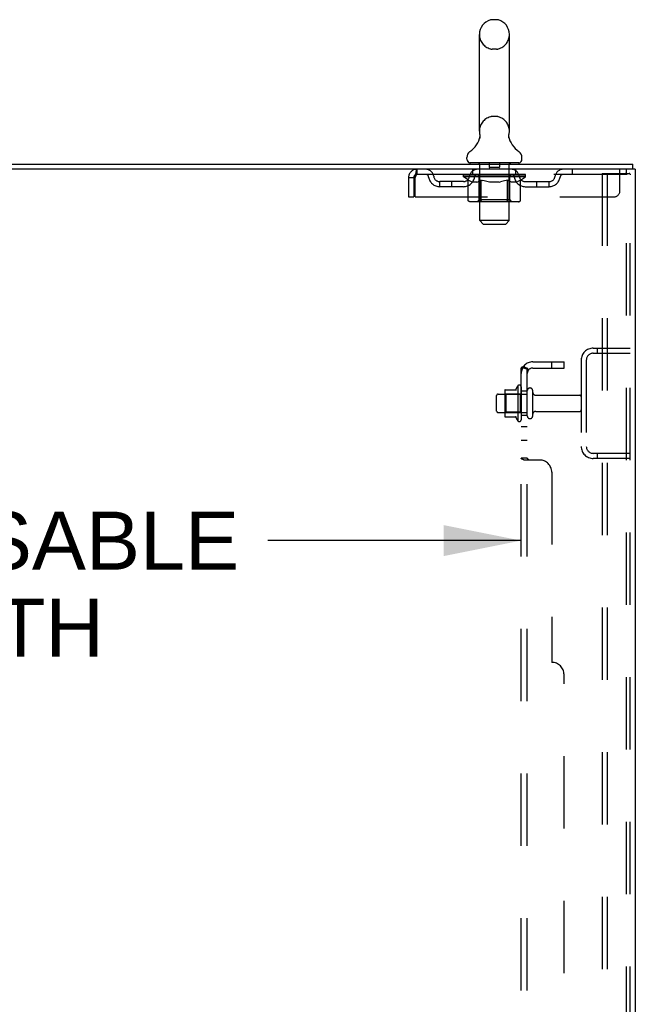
# Model space of a CAD drawing. Header units: inches. Extents: x 0 to 268, y 0 to 174.
# Tile 73 of 76: x 159 to 172, y 111 to 131. Entities that reach past the tile are written whole.
import ezdxf

# ---------------------------------------------------------------- set-up
doc = ezdxf.new("R2010")
doc.units = ezdxf.units.IN
doc.header["$LTSCALE"] = 14.749625
doc.header["$MEASUREMENT"] = 0
doc.linetypes.add('HIDDEN', pattern=[0.2, 0.1, -0.1])
doc.layers.get('0').update_dxf_attribs({"linetype": 'CONTINUOUS'})
for name, color, linetype in [('DEFAULT_2', 8, 'HIDDEN'), ('DIMENSIONS', 7, 'CONTINUOUS'), ('SUBPANEL', 7, 'CONTINUOUS')]:
    doc.layers.add(name, color=color, linetype=linetype)
doc.styles.get("Standard").update_dxf_attribs({"font": 'arial.ttf'})
doc.dimstyles.new('DIMSTYLE_1', dxfattribs={"dimtxt": 1.183125, "dimasz": 1.5775, "dimexe": 0.09, "dimexo": 0.07, "dimgap": 0.0375, "dimtad": 0, "dimtih": 1, "dimtoh": 1, "dimzin": 4, "dimdsep": 46, "dimtxsty": 'Standard', "dimblk": '_FILLED', "dimblk1": '_FILLED', "dimblk2": '_FILLED', "dimcen": 0.09, "dimadec": 3, "dimazin": 1, "dimtfac": 1, "dimtdec": 3, "dimtofl": 0, "dimtmove": 0, "dimatfit": 3, "dimldrblk": '_FILLED', "dimfxl": 0, "dimtolj": 1, "dimtzin": 4, "dimarcsym": 0})

# ---------------------------------------------------------------- blocks, each defined once
blk = doc.blocks.new('_FILLED')
at = {"color": 0, "linetype": 'ByBlock'}
blk.add_solid([(0, 0), (-1, 0.2), (-1, -0.2)], dxfattribs=at)
blk = doc.blocks.new('*D2')
at = {"layer": 'DIMENSIONS', "color": 2, "linetype": 'Continuous'}
for p, q in [((146.555, 120.733), (151.725, 120.733)), ((169.18, 120.733), (164.009, 120.733))]:
    blk.add_line(p, q, dxfattribs=at)
at = {"layer": 'DIMENSIONS', "color": 2, "linetype": 'Continuous', "xscale": 1.5775, "yscale": 1.5775, "zscale": 1.5775, "rotation": 180}
blk.add_blockref('_FILLED', (146.555, 120.733), dxfattribs=at)
at = {"layer": 'DIMENSIONS', "color": 2, "linetype": 'Continuous', "xscale": 1.5775, "yscale": 1.5775, "zscale": 1.5775}
blk.add_blockref('_FILLED', (169.18, 120.733), dxfattribs=at)
at = {"layer": 'DIMENSIONS', "color": 2, "linetype": 'Continuous', "insert": (157.867, 121.324), "char_height": 1.18312, "width": 11.10114, "attachment_point": 2, "line_spacing_factor": 0.9}
blk.add_mtext('22.63 USABLE\\PDEPTH', dxfattribs=at)

msp = doc.modelspace()

# ---------------------------------------------------------------- linework, layer by layer
at = {"color": 7, "linetype": 'Continuous'}
for p, q in [((168.678, 131.353), (168.59, 131.353)), ((168.328, 129.078), (168.328, 131.053)), ((168.94, 129.078), (168.94, 131.053)), ((168.334, 128.935), (168.332, 128.93)), ((168.928, 128.984), (168.929, 128.989)), ((168.928, 128.979), (168.928, 128.984)), ((168.928, 128.974), (168.928, 128.979)), ((168.928, 128.969), (168.928, 128.974)), ((168.928, 128.964), (168.928, 128.969)), ((168.929, 128.959), (168.928, 128.964)), ((168.929, 128.994), (168.93, 128.999)), ((168.929, 128.989), (168.929, 128.994)), ((168.93, 128.954), (168.929, 128.959)), ((168.93, 128.949), (168.929, 128.954)), ((168.931, 128.945), (168.93, 128.949)), ((168.931, 129.003), (168.932, 129.008)), ((168.932, 128.94), (168.931, 128.945)), ((168.071, 128.506), (168.071, 128.546)), ((169.196, 128.506), (169.196, 128.546)), ((168.134, 128.437), (168.134, 128.407)), ((169.134, 128.437), (168.134, 128.437)), ((169.134, 128.437), (169.134, 128.407)), ((171.453, 128.303), (171.419, 128.303)), ((171.457, 128.303), (171.457, 128.407))]:
    msp.add_line(p, q, dxfattribs=at)
at = {"color": 3, "linetype": 'Continuous'}
for p, q in [((147.755, 128.407), (171.457, 128.407)), ((171.419, 128.303), (147.755, 128.303)), ((171.509, 128.303), (171.453, 128.303)), ((171.509, 128.303), (171.509, 48.511))]:
    msp.add_line(p, q, dxfattribs=at)
at = {"color": 7, "linetype": 'Continuous'}
for points in [[(168.336, 129.008), (168.337, 129.004), (168.338, 128.999), (168.339, 128.994), (168.339, 128.989), (168.339, 128.984), (168.34, 128.979), (168.34, 128.974), (168.34, 128.969), (168.339, 128.964), (168.339, 128.959), (168.338, 128.954), (168.337, 128.949), (168.336, 128.944), (168.335, 128.939), (168.334, 128.935)], [(168.93, 128.999), (168.931, 129.003), (168.932, 129.008)]]:
    msp.add_lwpolyline(points, dxfattribs=at)
for centre, radius, start, end in [((168.634, 131.053), 0.306, 105.6303, 180), ((168.59, 131.209), 0.144, 90, 105.6303), ((168.678, 131.209), 0.144, 74.3697, 90), ((168.634, 131.053), 0.306, 0, 74.3697), ((168.634, 129.078), 0.306, 180, 193.2053), ((168.634, 129.078), 0.306, 346.7947, 360), ((167.836, 129.094), 0.523, 304.6624, 347.2389), ((169.432, 129.094), 0.523, 192.7611, 235.3376), ((168.215, 128.545), 0.144, 124.6624, 180), ((168.14, 128.506), 0.069, 180, 265), ((169.127, 128.506), 0.069, 275, 360), ((169.053, 128.545), 0.144, 360, 55.3376)]:
    msp.add_arc(centre, radius, start, end, dxfattribs=at)
at = {"layer": 'DEFAULT_2', "color": 8, "linetype": 'HIDDEN'}
for p, q in [((168.678, 130.753), (168.59, 130.753)), ((168.678, 129.378), (168.59, 129.378)), ((167.051, 128.303), (167.051, 128.199)), ((168.196, 128.199), (168.196, 128.303)), ((168.314, 128.437), (168.314, 128.407)), ((168.334, 127.256), (168.334, 128.407)), ((168.529, 128.427), (168.529, 128.347)), ((168.729, 128.337), (168.539, 128.337)), ((168.739, 128.427), (168.739, 128.347)), ((168.934, 127.256), (168.934, 128.407)), ((168.954, 128.437), (168.954, 128.407)), ((169.071, 128.199), (169.071, 128.303)), ((170.221, 128.303), (170.221, 128.199)), ((171.196, 127.866), (171.196, 128.303)), ((171.321, 128.303), (171.321, 128.199)), ((166.884, 128.136), (166.884, 127.741)), ((166.884, 128.136), (166.988, 128.136)), ((166.988, 128.136), (166.988, 127.741)), ((167.018, 127.741), (167.018, 128.136)), ((171.321, 128.199), (167.051, 128.199)), ((168.001, 128.152), (168.001, 128.193)), ((168.001, 128.192), (168.307, 128.192)), ((169.267, 128.152), (168.001, 128.152)), ((168.097, 128.085), (168.001, 128.152)), ((168.002, 128.192), (168.002, 128.197)), ((168.122, 128.196), (168.002, 128.197)), ((168.01, 128.193), (168.01, 128.199)), ((168.019, 128.189), (168.019, 128.193)), ((168.019, 128.189), (169.249, 128.189)), ((168.028, 128.189), (168.028, 128.193)), ((168.029, 128.189), (168.029, 128.193)), ((168.039, 128.193), (168.039, 128.199)), ((168.055, 128.189), (168.055, 128.193)), ((168.057, 128.189), (168.057, 128.193)), ((168.085, 128.193), (168.085, 128.199)), ((168.097, 127.678), (168.097, 128.085)), ((168.097, 128.085), (168.112, 128.075)), ((168.1, 128.189), (168.1, 128.193)), ((168.103, 128.189), (168.103, 128.193)), ((168.127, 128.066), (168.112, 128.075)), ((168.122, 128.192), (168.122, 128.196)), ((168.142, 128.058), (168.127, 128.066)), ((168.149, 128.193), (168.149, 128.199)), ((168.15, 128.189), (168.15, 128.192)), ((168.151, 128.189), (168.151, 128.192)), ((168.154, 128.189), (168.154, 128.192)), ((168.161, 128.189), (168.161, 128.193)), ((168.161, 128.189), (168.161, 128.192)), ((168.164, 128.189), (168.164, 128.193)), ((168.168, 128.189), (168.168, 128.193)), ((168.172, 128.189), (168.172, 128.192)), ((168.186, 128.189), (168.186, 128.192)), ((168.204, 128.189), (168.204, 128.192)), ((168.205, 128.189), (168.205, 128.195)), ((168.225, 128.189), (168.225, 128.192)), ((168.227, 128.193), (168.227, 128.199)), ((168.236, 128.189), (168.236, 128.193)), ((168.241, 128.189), (168.241, 128.193)), ((168.25, 128.189), (168.25, 128.192)), ((168.261, 128.189), (168.261, 128.196)), ((168.277, 128.189), (168.277, 128.192)), ((168.28, 128.189), (168.28, 128.192)), ((168.307, 128.189), (168.307, 128.192)), ((168.374, 128.192), (168.312, 128.192)), ((168.317, 128.193), (168.317, 128.199)), ((168.321, 127.681), (168.321, 128.149)), ((168.336, 128.066), (168.321, 128.058)), ((168.324, 128.189), (168.324, 128.193)), ((168.329, 128.189), (168.329, 128.193)), ((168.335, 128.189), (168.335, 128.198)), ((168.35, 128.074), (168.335, 128.065)), ((168.339, 128.189), (168.339, 128.192)), ((168.35, 128.189), (168.35, 128.192)), ((168.365, 128.084), (168.35, 128.074)), ((168.365, 127.678), (168.365, 128.084)), ((168.365, 128.084), (168.394, 128.074)), ((168.374, 128.189), (168.374, 128.192)), ((168.449, 128.192), (168.39, 128.192)), ((168.423, 128.066), (168.394, 128.074)), ((168.41, 128.189), (168.41, 128.192)), ((168.417, 128.193), (168.417, 128.199)), ((168.421, 128.189), (168.421, 128.193)), ((168.423, 128.189), (168.423, 128.198)), ((168.451, 128.058), (168.423, 128.066)), ((168.426, 128.189), (168.426, 128.193)), ((168.433, 128.189), (168.433, 128.193)), ((168.449, 128.189), (168.449, 128.192)), ((168.529, 128.192), (168.475, 128.192)), ((168.488, 128.189), (168.488, 128.192)), ((168.519, 128.192), (168.634, 128.199)), ((168.524, 128.193), (168.524, 128.199)), ((168.524, 128.193), (168.524, 128.199)), ((168.524, 128.199), (168.524, 128.199)), ((168.524, 128.189), (168.524, 128.193)), ((168.528, 128.189), (168.528, 128.193)), ((168.529, 128.189), (168.529, 128.192)), ((168.53, 128.189), (168.53, 128.193)), ((168.613, 128.192), (168.565, 128.192)), ((168.57, 128.189), (168.57, 128.192)), ((168.613, 128.189), (168.613, 128.192)), ((168.631, 128.193), (168.631, 128.193)), ((168.631, 128.189), (168.631, 128.193)), ((168.631, 128.189), (168.631, 128.193)), ((168.634, 128.193), (168.634, 128.199)), ((168.634, 128.199), (168.748, 128.192)), ((168.636, 128.189), (168.636, 128.193)), ((168.636, 128.193), (168.637, 128.193)), ((168.637, 128.189), (168.637, 128.193)), ((168.655, 128.189), (168.655, 128.192)), ((168.655, 128.192), (168.703, 128.192)), ((168.697, 128.189), (168.697, 128.192)), ((168.738, 128.189), (168.738, 128.193)), ((168.738, 128.189), (168.738, 128.192)), ((168.738, 128.192), (168.793, 128.192)), ((168.739, 128.189), (168.739, 128.193)), ((168.743, 128.193), (168.743, 128.199)), ((168.743, 128.199), (168.744, 128.199)), ((168.743, 128.189), (168.743, 128.193)), ((168.744, 128.193), (168.744, 128.199)), ((168.78, 128.189), (168.78, 128.192)), ((168.843, 128.065), (168.815, 128.058)), ((168.819, 128.189), (168.819, 128.192)), ((168.819, 128.192), (168.878, 128.192)), ((168.834, 128.189), (168.834, 128.193)), ((168.842, 128.189), (168.842, 128.193)), ((168.872, 128.074), (168.843, 128.065)), ((168.844, 128.189), (168.844, 128.198)), ((168.847, 128.189), (168.847, 128.193)), ((168.85, 128.193), (168.85, 128.199)), ((168.858, 128.189), (168.858, 128.192)), ((168.9, 128.083), (168.871, 128.074)), ((168.894, 128.189), (168.894, 128.192)), ((168.894, 128.192), (168.956, 128.192)), ((168.9, 127.678), (168.9, 128.083)), ((168.9, 128.083), (168.914, 128.074)), ((168.928, 128.065), (168.914, 128.074)), ((168.918, 128.189), (168.918, 128.192)), ((168.942, 128.058), (168.928, 128.065)), ((168.929, 128.189), (168.929, 128.192)), ((168.933, 128.189), (168.933, 128.198)), ((168.939, 128.189), (168.939, 128.193)), ((168.944, 128.189), (168.944, 128.193)), ((168.947, 127.681), (168.947, 128.149)), ((168.95, 128.193), (168.95, 128.199)), ((168.961, 128.189), (168.961, 128.192)), ((168.961, 128.192), (169.162, 128.192)), ((168.988, 128.189), (168.988, 128.192)), ((168.991, 128.189), (168.991, 128.192)), ((169.007, 128.189), (169.007, 128.196)), ((169.018, 128.189), (169.018, 128.192)), ((169.027, 128.189), (169.027, 128.193)), ((169.031, 128.189), (169.031, 128.193)), ((169.041, 128.193), (169.041, 128.199)), ((169.042, 128.189), (169.042, 128.192)), ((169.063, 128.189), (169.063, 128.195)), ((169.063, 128.189), (169.063, 128.192)), ((169.081, 128.189), (169.081, 128.192)), ((169.096, 128.189), (169.096, 128.192)), ((169.1, 128.189), (169.1, 128.193)), ((169.103, 128.189), (169.103, 128.193)), ((169.107, 128.189), (169.107, 128.193)), ((169.107, 128.189), (169.107, 128.192)), ((169.114, 128.189), (169.114, 128.192)), ((169.117, 128.189), (169.117, 128.192)), ((169.118, 128.189), (169.118, 128.192)), ((169.119, 128.193), (169.119, 128.199)), ((169.14, 128.065), (169.126, 128.058)), ((169.154, 128.074), (169.14, 128.065)), ((169.168, 128.083), (169.154, 128.073)), ((169.165, 128.189), (169.165, 128.193)), ((169.168, 128.189), (169.168, 128.193)), ((169.168, 128.083), (169.267, 128.152)), ((169.168, 127.678), (169.168, 128.083)), ((169.182, 128.193), (169.182, 128.199)), ((169.211, 128.189), (169.211, 128.193)), ((169.213, 128.189), (169.213, 128.193)), ((169.229, 128.193), (169.229, 128.199)), ((169.239, 128.189), (169.239, 128.193)), ((169.24, 128.189), (169.24, 128.193)), ((169.249, 128.189), (169.249, 128.193)), ((169.257, 128.193), (169.257, 128.199)), ((169.267, 128.152), (169.267, 128.199)), ((170.83, 128.22), (170.83, 48.595)), ((170.83, 128.22), (171.31, 128.22)), ((170.934, 128.22), (170.934, 48.595)), ((171.31, 128.22), (171.384, 128.22)), ((171.331, 48.625), (171.331, 128.19)), ((171.405, 48.625), (171.405, 128.19)), ((167.519, 127.948), (167.519, 128.052)), ((168.002, 128.052), (167.519, 128.052)), ((168.002, 127.948), (167.519, 127.948)), ((167.769, 127.948), (167.769, 128.052)), ((168.156, 128.051), (168.141, 128.058)), ((168.17, 128.045), (168.156, 128.051)), ((168.185, 128.041), (168.17, 128.045)), ((168.278, 128.041), (168.185, 128.041)), ((168.278, 128.041), (168.293, 128.045)), ((168.307, 128.051), (168.293, 128.045)), ((168.321, 128.058), (168.307, 128.051)), ((168.479, 128.051), (168.451, 128.058)), ((168.507, 128.045), (168.479, 128.051)), ((168.535, 128.041), (168.507, 128.046)), ((168.733, 128.041), (168.535, 128.041)), ((168.733, 128.041), (168.76, 128.045)), ((168.788, 128.051), (168.76, 128.045)), ((168.816, 128.058), (168.788, 128.051)), ((168.956, 128.051), (168.942, 128.058)), ((168.969, 128.046), (168.955, 128.051)), ((168.982, 128.041), (168.969, 128.046)), ((169.086, 128.041), (168.982, 128.041)), ((169.086, 128.041), (169.1, 128.046)), ((169.113, 128.051), (169.1, 128.045)), ((169.127, 128.058), (169.113, 128.051)), ((169.265, 128.052), (169.748, 128.052)), ((169.265, 127.948), (169.748, 127.948)), ((169.498, 127.948), (169.498, 128.052)), ((169.748, 127.948), (169.748, 128.052)), ((166.884, 127.741), (166.988, 127.741)), ((167.018, 127.741), (171.071, 127.741)), ((168.321, 127.681), (168.281, 127.641)), ((168.947, 127.681), (168.321, 127.681)), ((168.947, 127.681), (168.986, 127.641)), ((169.125, 127.641), (168.14, 127.641)), ((168.879, 127.641), (168.881, 127.641)), ((168.886, 127.643), (168.889, 127.645)), ((168.889, 127.645), (168.891, 127.648)), ((168.403, 127.187), (168.334, 127.256)), ((168.934, 127.256), (168.334, 127.256)), ((168.403, 127.187), (168.865, 127.187)), ((168.865, 127.187), (168.934, 127.256)), ((170.651, 124.657), (171.405, 124.657)), ((170.733, 124.657), (170.733, 124.553)), ((170.651, 124.553), (171.405, 124.553)), ((170.405, 124.411), (170.405, 122.654)), ((170.509, 124.411), (170.509, 122.654)), ((169.11, 123.888), (169.11, 123.176)), ((169.18, 123.866), (169.18, 123.198)), ((168.68, 123.375), (168.68, 123.69)), ((168.71, 123.72), (169.305, 123.72)), ((168.844, 123.788), (168.844, 123.277)), ((168.864, 123.716), (168.844, 123.736)), ((168.854, 123.81), (169.082, 123.81)), ((168.864, 123.716), (168.864, 123.349)), ((169.16, 123.716), (168.864, 123.716)), ((169.16, 123.716), (169.18, 123.736)), ((169.16, 123.716), (169.16, 123.349)), ((169.305, 123.275), (169.305, 123.79)), ((169.415, 123.275), (169.415, 123.79)), ((169.477, 123.697), (170.375, 123.697)), ((168.71, 123.345), (169.305, 123.345)), ((168.864, 123.349), (168.844, 123.329)), ((168.854, 123.255), (169.082, 123.255)), ((169.16, 123.349), (168.864, 123.349)), ((169.16, 123.349), (169.18, 123.329)), ((169.477, 123.367), (170.375, 123.367)), ((171.405, 122.511), (170.651, 122.511)), ((170.733, 122.511), (170.733, 122.407)), ((171.405, 122.407), (170.651, 122.407))]:
    msp.add_line(p, q, dxfattribs=at)
for points in [[(167.051, 128.303), (167.048, 128.302), (167.046, 128.299), (167.044, 128.294), (167.041, 128.287), (167.039, 128.278), (167.037, 128.267), (167.034, 128.254), (167.032, 128.24), (167.03, 128.225), (167.027, 128.209), (167.025, 128.191), (167.023, 128.173), (167.02, 128.155), (167.018, 128.136)], [(167.051, 128.199), (167.048, 128.199), (167.046, 128.198), (167.044, 128.196), (167.041, 128.193), (167.039, 128.19), (167.037, 128.185), (167.034, 128.181), (167.032, 128.175), (167.03, 128.17), (167.027, 128.163), (167.025, 128.157), (167.023, 128.15), (167.02, 128.143), (167.018, 128.136)], [(171.325, 128.211), (171.321, 128.216), (171.316, 128.219), (171.31, 128.22)], [(171.325, 128.211), (171.328, 128.205), (171.33, 128.198), (171.331, 128.19)], [(171.399, 128.211), (171.394, 128.216), (171.389, 128.219), (171.384, 128.22)], [(171.399, 128.211), (171.402, 128.205), (171.404, 128.198), (171.405, 128.19)], [(168.14, 127.641), (168.135, 127.641), (168.13, 127.642), (168.125, 127.643), (168.12, 127.645), (168.115, 127.648), (168.111, 127.651), (168.107, 127.654), (168.104, 127.658), (168.101, 127.663), (168.099, 127.667), (168.098, 127.673), (168.097, 127.678)], [(168.386, 127.641), (168.384, 127.641), (168.381, 127.642), (168.379, 127.643), (168.376, 127.645), (168.374, 127.648), (168.372, 127.651), (168.37, 127.654), (168.368, 127.658), (168.367, 127.663), (168.366, 127.667), (168.365, 127.673), (168.365, 127.678)], [(168.898, 127.663), (168.899, 127.667), (168.9, 127.673), (168.9, 127.678)], [(168.899, 127.667), (168.9, 127.673), (168.9, 127.678)], [(169.125, 127.641), (169.13, 127.641), (169.135, 127.642), (169.14, 127.643), (169.145, 127.645), (169.15, 127.648), (169.154, 127.651), (169.158, 127.654), (169.161, 127.658), (169.164, 127.663), (169.166, 127.667), (169.167, 127.673), (169.168, 127.678)], [(168.881, 127.641), (168.884, 127.642), (168.886, 127.643)], [(168.891, 127.648), (168.893, 127.651), (168.895, 127.654), (168.897, 127.658), (168.898, 127.663)], [(168.893, 127.651), (168.895, 127.654), (168.897, 127.658)]]:
    msp.add_lwpolyline(points, dxfattribs=at)
for centre, radius, start, end in [((168.634, 131.053), 0.306, 180, 254.3697), ((168.634, 131.053), 0.306, 285.6303, 360), ((168.59, 130.896), 0.144, 254.3697, 270), ((168.678, 130.896), 0.144, 270, 285.6303), ((168.634, 129.078), 0.306, 105.6303, 180), ((168.59, 129.234), 0.144, 90, 105.6303), ((168.678, 129.234), 0.144, 74.3697, 90), ((168.634, 129.078), 0.306, 0, 74.3697), ((167.051, 128.136), 0.167, 90, 180), ((167.23, 128.136), 0.167, 8.0716, 90), ((168.291, 128.136), 0.167, 90, 171.9284), ((168.14, 128.506), 0.069, 265, 270), ((168.304, 128.407), 0.03, 0, 90), ((168.519, 128.427), 0.01, 0, 90), ((168.539, 128.347), 0.01, 180, 270), ((168.729, 128.347), 0.01, 270, 360), ((168.749, 128.427), 0.01, 90, 180), ((168.964, 128.407), 0.03, 90, 180), ((168.976, 128.136), 0.167, 8.0716, 90), ((169.127, 128.506), 0.069, 270, 275), ((170.038, 128.136), 0.167, 90, 171.9284), ((167.051, 128.136), 0.063, 90, 180), ((167.231, 128.137), 0.0625, 7.9863, 90), ((167.519, 128.177), 0.229, 187.9863, 270), ((167.519, 128.177), 0.125, 188.0716, 270), ((168.002, 128.177), 0.125, 270, 351.9284), ((168.002, 128.177), 0.229, 270, 352.0137), ((168.291, 128.137), 0.0625, 90, 172.0137), ((168.281, 128.149), 0.0398, 0, 90), ((168.986, 128.149), 0.0398, 90, 180), ((168.977, 128.137), 0.0625, 7.9863, 90), ((169.265, 128.177), 0.229, 187.9863, 270), ((169.265, 128.177), 0.125, 188.0716, 270), ((169.748, 128.177), 0.125, 270, 351.9284), ((169.748, 128.177), 0.229, 270, 352.0137), ((170.037, 128.137), 0.0625, 90, 172.0137), ((171.071, 127.866), 0.125, 270, 360), ((170.651, 124.411), 0.246, 90, 180), ((170.651, 124.411), 0.142, 90, 180), ((169.71, 123.532), 0.698, 149.3369, 156.0321), ((169.141, 123.866), 0.0384, 0, 145.5503), ((168.71, 123.69), 0.03, 90, 180), ((168.854, 123.8), 0.01, 90, 174.8062), ((168.985, 123.788), 0.141, 174.7919, 180), ((169.063, 123.82), 0.01, 270, 336.0321), ((169.36, 123.79), 0.055, 360, 180), ((169.477, 123.76), 0.0625, 180, 270), ((170.375, 123.667), 0.03, 360, 90), ((168.71, 123.375), 0.03, 180, 270), ((168.985, 123.277), 0.141, 180, 185.2081), ((168.854, 123.265), 0.01, 185.1938, 270), ((169.063, 123.245), 0.01, 23.9679, 90), ((169.71, 123.532), 0.698, 203.9679, 210.6631), ((169.36, 123.275), 0.055, 180, 0), ((169.477, 123.305), 0.0625, 90, 180), ((170.375, 123.397), 0.03, 270, 0), ((169.141, 123.198), 0.0384, 214.4497, 360), ((170.651, 122.654), 0.246, 180, 270), ((170.651, 122.654), 0.142, 180, 270)]:
    msp.add_arc(centre, radius, start, end, dxfattribs=at)
for centre, major_axis, ratio, start_param, end_param in [((168.634, 128.199), (0.633, 0.007), 0.05963, 9.249616, 9.431313), ((168.634, 128.199), (0.633, 0), 0.060556, -3.083241, -2.96706), ((168.634, 128.199), (0.633, 0.013), 0.05688, 2.791345, 2.965878), ((168.025, 128.187), (0.198, -0.002), 0.05963, 0.605815, 1.645666), ((167.956, 128.187), (0.198, 0.002), 0.05963, 0.25549, 1.295341), ((168.634, 128.199), (0.633, -0.007), 0.05963, -2.96643, -2.791898), ((167.956, 128.181), (0.198, 0.004), 0.05688, 1.20151, 1.294789), ((168.025, 128.181), (0.198, 0), 0.060556, 1.551758, 1.645036), ((167.981, 128.181), (0.198, 0.002), 0.05963, 1.170259, 1.376596), ((168.026, 128.183), (0.164, 0.002), 0.05963, 1.065228, 1.614276), ((168.006, 128.183), (0.164, 0.003), 0.05688, 0.890143, 1.43919), ((168.064, 128.183), (0.164, 0), 0.060556, 1.240391, 1.789438), ((168.634, 128.199), (0.633, 0.019), 0.052395, 2.616403, 2.790936), ((168.088, 128.187), (0.198, -0.004), 0.05688, 0.7809, 1.820751), ((167.953, 128.187), (0.198, 0.004), 0.05688, 0.080405, 1.120256), ((168.634, 128.199), (0.633, -0.013), 0.05688, -2.791345, -2.616812), ((167.953, 128.181), (0.198, 0.006), 0.052395, 1.026568, 1.119847), ((168.088, 128.181), (0.198, -0.002), 0.05963, 1.72692, 1.820198), ((168.006, 128.183), (0.164, 0.005), 0.052395, 0.715201, 1.264248), ((168.12, 128.183), (0.164, -0.002), 0.05963, 1.415553, 1.9646), ((168.634, 128.199), (0.633, 0.025), 0.046319, 2.441654, 2.616187), ((168.167, 128.187), (0.198, -0.006), 0.052395, 0.955842, 1.995693), ((167.97, 128.187), (0.198, 0.006), 0.052395, -0.094537, 0.945314), ((168.634, 128.199), (0.633, -0.019), 0.052395, -2.616403, -2.44187), ((167.97, 128.181), (0.198, 0.008), 0.046319, 0.851819, 0.945098), ((168.167, 128.181), (0.198, -0.004), 0.05688, 1.902006, 1.995284), ((168.024, 128.183), (0.164, 0.006), 0.046319, 0.540452, 1.089499), ((168.191, 128.183), (0.164, -0.003), 0.05688, 1.590638, 2.139686), ((167.981, 128.187), (0.198, 0), 0.060556, 0.430652, 0.777569), ((168.634, 128.199), (0.633, 0.029), 0.038841, 2.267123, 2.441656), ((168.26, 128.187), (0.198, -0.008), 0.046319, 1.130591, 2.170442), ((168.634, 128.199), (0.633, -0.025), 0.046319, -2.441654, -2.267121), ((168.007, 128.187), (0.198, 0.008), 0.046319, -0.269286, 0.770565), ((168.007, 128.181), (0.198, 0.009), 0.038841, 0.677289, 0.770567), ((168.26, 128.181), (0.198, -0.006), 0.052395, 2.076947, 2.170226), ((168.061, 128.183), (0.164, 0.008), 0.038841, 0.365921, 0.914969), ((168.276, 128.183), (0.164, -0.005), 0.052395, 1.76558, 2.314627), ((168.634, 128.199), (0.633, 0.033), 0.030195, 2.09281, 2.267343), ((168.365, 128.187), (0.198, -0.009), 0.038841, 1.305122, 2.344973), ((168.634, 128.199), (0.633, -0.029), 0.038841, -2.267123, -2.092591), ((168.063, 128.187), (0.198, 0.009), 0.038841, -0.443817, 0.596034), ((168.063, 128.181), (0.198, 0.01), 0.030195, 0.502975, 0.596254), ((168.365, 128.181), (0.198, -0.008), 0.046319, 2.251696, 2.344975), ((168.115, 128.183), (0.164, 0.009), 0.030195, 0.191608, 0.740655), ((168.371, 128.183), (0.164, -0.006), 0.046319, 1.940329, 2.489376), ((168.137, 128.187), (0.198, 0.01), 0.030195, -0.61813, 0.421721), ((168.634, 128.199), (0.633, 0.036), 0.020645, 1.918687, 2.09322), ((168.478, 128.187), (0.198, -0.01), 0.030195, 1.479435, 2.519286), ((168.634, 128.199), (0.633, -0.033), 0.030195, -2.09281, -1.918277), ((168.137, 128.181), (0.198, 0.011), 0.020645, 0.328852, 0.422131), ((168.478, 128.181), (0.198, -0.009), 0.038841, 2.426227, 2.519505), ((168.185, 128.183), (0.164, 0.009), 0.020645, 0.017485, 0.566532), ((168.474, 128.183), (0.164, -0.008), 0.038841, 2.11486, 2.663907), ((168.225, 128.187), (0.198, 0.011), 0.020645, -0.792253, 0.247598), ((168.634, 128.199), (0.633, 0.038), 0.010478, 1.744704, 1.919237), ((168.596, 128.187), (0.198, -0.011), 0.020645, 1.653558, 2.693409), ((168.634, 128.199), (0.633, -0.036), 0.020645, -1.918687, -1.744154), ((168.225, 128.181), (0.198, 0.012), 0.010478, 0.154869, 0.248148), ((168.596, 128.181), (0.198, -0.01), 0.030195, 2.60054, 2.693819), ((168.269, 128.183), (0.164, 0.01), 0.010478, 6.126688, 6.675735), ((168.583, 128.183), (0.164, -0.009), 0.030195, 2.289173, 2.83822), ((168.326, 128.187), (0.198, 0.012), 0.010478, -0.966236, -0.000846), ((168.715, 128.187), (0.198, -0.012), 0.010478, 1.827541, 2.867392), ((168.634, 128.199), (0.633, -0.038), 0.010478, -1.744704, -1.570171), ((168.715, 128.181), (0.198, -0.011), 0.020645, 2.774664, 2.867942), ((168.693, 128.183), (0.164, -0.009), 0.020645, 2.463296, 3.012344), ((168.553, 128.187), (0.198, 0.012), 0.010478, 0.274201, 1.314052), ((168.467, 128.183), (0.164, 0.01), 0.010478, -0.000483, 0.504314), ((168.437, 128.181), (0.198, 0.012), 0.010478, 0.099668, 0.192946), ((168.634, 128.199), (0.633, 0.038), 0.010478, -1.571421, -1.396888), ((168.831, 128.181), (0.198, -0.012), 0.010478, 2.948646, 3.041925), ((168.801, 128.183), (0.164, -0.01), 0.010478, 2.637279, 3.142076), ((168.672, 128.187), (0.198, 0.011), 0.020645, 0.448184, 1.488034), ((168.575, 128.183), (0.164, 0.009), 0.020645, 0.129249, 0.678296), ((168.553, 128.181), (0.198, 0.011), 0.020645, 0.273651, 0.366929), ((168.941, 128.187), (0.198, -0.012), 0.010478, -3.140747, -2.175357), ((168.634, 128.199), (0.633, 0.036), 0.020645, -1.397439, -1.222906), ((168.634, 128.199), (0.633, -0.038), 0.010478, 1.222355, 1.396888), ((168.79, 128.187), (0.198, 0.01), 0.030195, 0.622307, 1.662158), ((168.685, 128.183), (0.164, 0.009), 0.030195, 0.303372, 0.852419), ((168.998, 128.183), (0.164, -0.01), 0.010478, 2.749043, 3.29809), ((169.042, 128.187), (0.198, -0.011), 0.020645, 2.893995, 3.933846), ((168.672, 128.181), (0.198, 0.01), 0.030195, 0.447774, 0.541052), ((169.042, 128.181), (0.198, -0.012), 0.010478, 2.893445, 2.986723), ((168.634, 128.199), (0.633, 0.033), 0.030195, -1.223315, -1.048783), ((168.634, 128.199), (0.633, -0.036), 0.020645, 1.048373, 1.222906), ((168.903, 128.187), (0.198, 0.009), 0.038841, 0.79662, 1.836471), ((168.793, 128.183), (0.164, 0.008), 0.038841, 0.477686, 1.026733), ((169.082, 128.183), (0.164, -0.009), 0.020645, 2.57506, 3.124108), ((169.131, 128.187), (0.198, -0.01), 0.030195, 2.719872, 3.759723), ((169.007, 128.187), (0.198, 0.008), 0.046319, 0.971151, 2.011002), ((168.79, 128.181), (0.198, 0.009), 0.038841, 0.622087, 0.715366), ((169.131, 128.181), (0.198, -0.011), 0.020645, 2.719462, 2.812741), ((168.634, 128.199), (0.633, 0.029), 0.038841, -1.049002, -0.874469), ((168.634, 128.199), (0.633, -0.033), 0.030195, 0.87425, 1.048783), ((168.897, 128.183), (0.164, 0.006), 0.046319, 0.652216, 1.201263), ((169.101, 128.187), (0.198, 0.006), 0.052395, 1.1459, 2.185751), ((169.152, 128.183), (0.164, -0.009), 0.030195, 2.400937, 2.949985), ((169.205, 128.187), (0.198, -0.009), 0.038841, 2.545558, 3.585409), ((168.992, 128.183), (0.164, 0.005), 0.052395, 0.826965, 1.376012), ((168.903, 128.181), (0.198, 0.008), 0.046319, 0.796618, 0.889896), ((169.205, 128.181), (0.198, -0.01), 0.030195, 2.545339, 2.638617), ((169.18, 128.187), (0.198, 0.004), 0.05688, 1.320842, 2.360692), ((168.634, 128.199), (0.633, 0.025), 0.046319, -0.874471, -0.699939), ((168.634, 128.199), (0.633, -0.029), 0.038841, 0.699936, 0.874469), ((169.261, 128.187), (0.198, -0.008), 0.046319, 2.371028, 3.410879), ((169.207, 128.183), (0.164, -0.008), 0.038841, 2.226624, 2.775671), ((169.243, 128.187), (0.198, 0.002), 0.05963, 1.495927, 2.535778), ((169.077, 128.183), (0.164, 0.003), 0.05688, 1.001907, 1.550954), ((169.298, 128.187), (0.198, -0.006), 0.052395, 2.196279, 3.23613), ((169.007, 128.181), (0.198, 0.006), 0.052395, 0.971367, 1.064645), ((169.244, 128.183), (0.164, -0.006), 0.046319, 2.052093, 2.601141), ((169.287, 128.187), (0.198, 0), 0.060556, 1.671089, 2.71094), ((169.261, 128.181), (0.198, -0.009), 0.038841, 2.371026, 2.464304), ((169.315, 128.187), (0.198, -0.004), 0.05688, 2.021337, 3.061188), ((168.634, 128.199), (0.633, 0.019), 0.052395, -0.699723, -0.52519), ((168.634, 128.199), (0.633, -0.025), 0.046319, 0.525406, 0.699939), ((169.311, 128.187), (0.198, -0.002), 0.05963, 1.846251, 2.886102), ((169.148, 128.183), (0.164, 0.002), 0.05963, 1.176993, 1.72604), ((169.262, 128.183), (0.164, -0.005), 0.052395, 1.877344, 2.426392), ((169.203, 128.183), (0.164, 0), 0.060556, 1.352155, 1.901202), ((169.261, 128.183), (0.164, -0.003), 0.05688, 1.702402, 2.25145), ((169.242, 128.183), (0.164, -0.002), 0.05963, 1.527317, 2.076364), ((169.101, 128.181), (0.198, 0.004), 0.05688, 1.146309, 1.239587), ((169.298, 128.181), (0.198, -0.008), 0.046319, 2.196495, 2.289773), ((168.634, 128.199), (0.633, 0.013), 0.05688, -0.524781, -0.350248), ((168.634, 128.199), (0.633, -0.019), 0.052395, 0.350657, 0.52519), ((169.18, 128.181), (0.198, 0.002), 0.05963, 1.321394, 1.414673), ((169.315, 128.181), (0.198, -0.006), 0.052395, 2.021746, 2.115024), ((168.634, 128.199), (0.633, 0.007), 0.05963, -0.349695, -0.175162), ((168.634, 128.199), (0.633, -0.013), 0.05688, 0.175715, 0.350248), ((169.243, 128.181), (0.198, 0), 0.060556, 1.496556, 1.589835), ((169.311, 128.181), (0.198, -0.004), 0.05688, 1.846804, 1.940083), ((169.287, 128.181), (0.198, -0.002), 0.05963, 1.671719, 1.764997), ((168.634, 128.199), (0.633, 0), 0.060556, -0.174533, 0), ((168.634, 128.199), (0.633, -0.007), 0.05963, 0.000629, 0.175162)]:
    msp.add_ellipse(centre, major_axis=major_axis, ratio=ratio, start_param=start_param, end_param=end_param, dxfattribs=at)
at = {"layer": 'SUBPANEL', "color": 8, "linetype": 'HIDDEN'}
for p, q in [((169.234, 124.289), (169.33, 124.21)), ((169.417, 124.376), (170.055, 124.376)), ((169.805, 124.251), (169.805, 124.376)), ((170.055, 124.251), (170.055, 124.376)), ((169.18, 52.563), (169.18, 124.251)), ((169.305, 124.251), (169.18, 124.251)), ((169.305, 52.563), (169.305, 124.251)), ((169.305, 124.231), (169.305, 124.231)), ((169.417, 124.251), (170.055, 124.251)), ((169.305, 123.782), (169.18, 123.782)), ((169.305, 123.282), (169.18, 123.282)), ((169.305, 123.054), (169.18, 123.054)), ((169.305, 122.773), (169.18, 122.773)), ((169.305, 122.411), (169.18, 122.411)), ((169.555, 122.376), (169.234, 122.376)), ((169.307, 122.405), (169.306, 122.406)), ((169.805, 122.126), (169.805, 118.251)), ((170.055, 58.813), (170.055, 118.001))]:
    msp.add_line(p, q, dxfattribs=at)
for points in [[(169.211, 124.275), (169.203, 124.271), (169.199, 124.27), (169.196, 124.268), (169.192, 124.266), (169.189, 124.264), (169.187, 124.262), (169.184, 124.26), (169.182, 124.258), (169.181, 124.256), (169.18, 124.254), (169.18, 124.253), (169.18, 124.251)], [(169.234, 124.289), (169.232, 124.287), (169.229, 124.285), (169.226, 124.282), (169.222, 124.28), (169.218, 124.278), (169.214, 124.276), (169.211, 124.275)], [(169.248, 124.251), (169.248, 124.251), (169.247, 124.251), (169.247, 124.251), (169.246, 124.251), (169.246, 124.251), (169.245, 124.251), (169.245, 124.251), (169.245, 124.251)], [(169.245, 124.251), (169.245, 124.251), (169.245, 124.251), (169.245, 124.251), (169.246, 124.251), (169.246, 124.251), (169.247, 124.251), (169.247, 124.251), (169.248, 124.251), (169.248, 124.251), (169.249, 124.25), (169.25, 124.25), (169.251, 124.25), (169.251, 124.25), (169.252, 124.25), (169.253, 124.25), (169.254, 124.25), (169.254, 124.249), (169.255, 124.249), (169.256, 124.249), (169.257, 124.249), (169.258, 124.249), (169.259, 124.248), (169.26, 124.248), (169.26, 124.248), (169.261, 124.248), (169.262, 124.247), (169.263, 124.247), (169.264, 124.247), (169.265, 124.247), (169.266, 124.246), (169.267, 124.246), (169.268, 124.246), (169.269, 124.245), (169.27, 124.245), (169.271, 124.245), (169.272, 124.244), (169.273, 124.244), (169.274, 124.244), (169.275, 124.243), (169.276, 124.243), (169.277, 124.243), (169.279, 124.242), (169.28, 124.242), (169.281, 124.241), (169.282, 124.241), (169.283, 124.241), (169.284, 124.24), (169.285, 124.24), (169.286, 124.239), (169.287, 124.239), (169.288, 124.239), (169.289, 124.238), (169.29, 124.238), (169.291, 124.237), (169.292, 124.237), (169.293, 124.236), (169.294, 124.236), (169.295, 124.236), (169.296, 124.235), (169.296, 124.235), (169.297, 124.234), (169.298, 124.234), (169.299, 124.233), (169.3, 124.233), (169.301, 124.233), (169.301, 124.232), (169.302, 124.232), (169.303, 124.231), (169.304, 124.231), (169.304, 124.231), (169.305, 124.23), (169.306, 124.23), (169.306, 124.23), (169.307, 124.229), (169.307, 124.229), (169.308, 124.229), (169.308, 124.228), (169.309, 124.228), (169.309, 124.228), (169.309, 124.228)], [(169.319, 124.228), (169.317, 124.23), (169.315, 124.232), (169.313, 124.235), (169.311, 124.237), (169.309, 124.24), (169.307, 124.242), (169.306, 124.245), (169.305, 124.247), (169.305, 124.249), (169.305, 124.251)], [(169.309, 124.228), (169.309, 124.228), (169.309, 124.228), (169.308, 124.228), (169.308, 124.228), (169.308, 124.229), (169.307, 124.229), (169.307, 124.229), (169.306, 124.23), (169.306, 124.23), (169.305, 124.231)], [(169.33, 124.21), (169.331, 124.211), (169.331, 124.212), (169.331, 124.213), (169.33, 124.214), (169.33, 124.215), (169.329, 124.216), (169.328, 124.218), (169.326, 124.22), (169.325, 124.221), (169.323, 124.223), (169.319, 124.228)], [(169.181, 122.406), (169.18, 122.408), (169.18, 122.41), (169.18, 122.411)], [(169.189, 122.398), (169.187, 122.4), (169.184, 122.402), (169.182, 122.404), (169.181, 122.406), (169.18, 122.408), (169.18, 122.41), (169.18, 122.411)], [(169.199, 122.393), (169.196, 122.395), (169.192, 122.396), (169.189, 122.398), (169.187, 122.4)], [(169.207, 122.39), (169.203, 122.391), (169.199, 122.393)], [(169.234, 122.376), (169.232, 122.378), (169.229, 122.379), (169.226, 122.381), (169.222, 122.383), (169.218, 122.385), (169.214, 122.386), (169.207, 122.39)], [(169.305, 122.408), (169.305, 122.41), (169.305, 122.411)], [(169.311, 122.402), (169.309, 122.403), (169.307, 122.405), (169.306, 122.406), (169.305, 122.408), (169.305, 122.41), (169.305, 122.411)], [(169.315, 122.399), (169.313, 122.4), (169.311, 122.402), (169.309, 122.403)], [(169.325, 122.391), (169.323, 122.393), (169.321, 122.394), (169.319, 122.396), (169.315, 122.399)], [(169.33, 122.376), (169.331, 122.378), (169.331, 122.38), (169.331, 122.382), (169.33, 122.383), (169.33, 122.385), (169.329, 122.387), (169.328, 122.388), (169.326, 122.39), (169.325, 122.391), (169.323, 122.393)], [(169.329, 122.387), (169.328, 122.388), (169.326, 122.39)], [(169.33, 122.376), (169.331, 122.378), (169.331, 122.38), (169.331, 122.382), (169.33, 122.383), (169.33, 122.385)]]:
    msp.add_lwpolyline(points, dxfattribs=at)
for centre, radius, start, end in [((169.417, 124.139), 0.237, 90, 180), ((169.417, 124.139), 0.112, 90, 180), ((169.555, 122.126), 0.25, 0, 90), ((169.805, 118.001), 0.25, 0, 90)]:
    msp.add_arc(centre, radius, start, end, dxfattribs=at)

# ---------------------------------------------------------------- dimensions: what is measured, and where the dimension line sits
at = {"layer": 'DIMENSIONS', "color": 2, "linetype": 'Continuous'}
dim = msp.add_linear_dim(base=(169.179842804, 120.732575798), p1=(146.554842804, 51.261162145), p2=(169.179842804, 54.438412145), text='<> USABLE\\PDEPTH', dimstyle='DIMSTYLE_1', dxfattribs=at)
dim.commit()
dim.dimension.update_dxf_attribs({"geometry": '*D2', "text_midpoint": (157.867342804, 119.845232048), "dimtype": 160})

doc.saveas('drawing.dxf')
